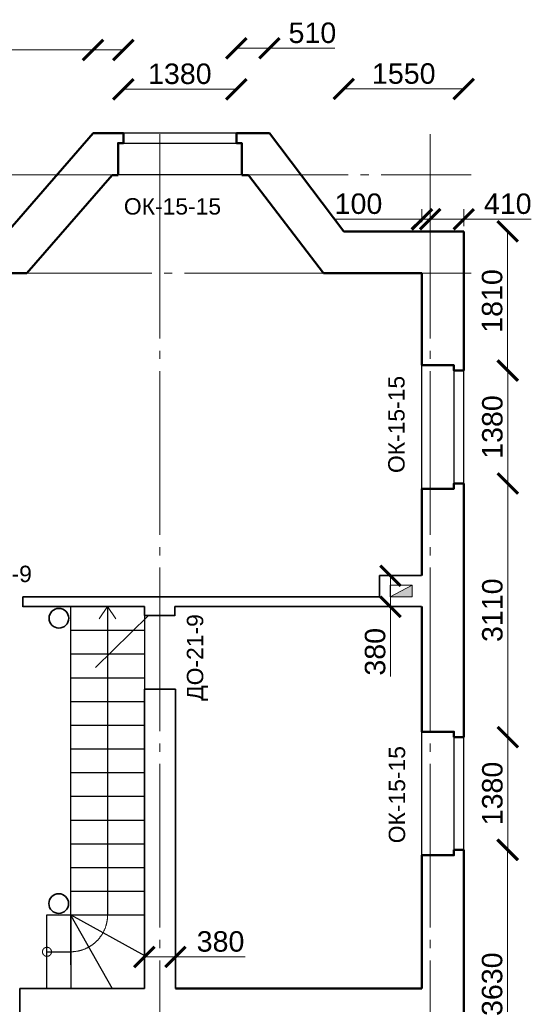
# Model space of a CAD drawing. Header units: millimetres. Extents: x -2096172177 to 2055029645, y -728784453 to 1899906214.
# Tile 71 of 109: x 3611059 to 3617307, y 1835108 to 1847143. Entities that reach past the tile are written whole.
import ezdxf
from ezdxf import colors
from ezdxf.entities.mleader import LeaderData, LeaderLine
from ezdxf.math import Vec2, Vec3

# ---------------------------------------------------------------- set-up
doc = ezdxf.new("R2010")
doc.units = ezdxf.units.MM
doc.linetypes.add('DASHDOT_axis', pattern=[24, 20, -1.5, 1, -1.5])
for name, color, linetype, lineweight in [('Вентканалы', 214, 'Continuous', 18), ('Внутренние стены', 3, 'Continuous', 35), ('Двери', 20, 'Continuous', 25), ('Лестница', 7, 'Continuous', 25), ('Наружные стены', 1, 'Continuous', 50), ('Окна и двери', 4, 'Continuous', 25), ('Простенки и окна', 80, 'Continuous', 18), ('Размеры окон', 6, 'Continuous', 18), ('Толщины привязок', 130, 'Continuous', 18)]:
    doc.layers.add(name, color=color, linetype=linetype, lineweight=lineweight)
doc.styles.get("Standard").update_dxf_attribs({"font": 'arial.ttf'})
doc.styles.add('Аннотативный', font='arial.ttf')
doc.styles.add('стиль для стен', font='arial.ttf')
doc.dimstyles.new('Для размеров СТЕН', dxfattribs={"dimtxt": 2.5, "dimasz": 2.5, "dimexe": 1.25, "dimexo": 0.625, "dimtad": 1, "dimtxsty": 'стиль для стен', "dimblk": 'ARCHTICK', "dimcen": 2.5, "dimadec": 0, "dimazin": 0, "dimtfac": 1, "dimtmove": 0, "dimatfit": 3, "dimfxl": 1, "dimarcsym": 0})

# ---------------------------------------------------------------- blocks, each defined once
blk = doc.blocks.new('_ArchTick')
at = {"color": 0, "linetype": 'ByBlock', "const_width": 0.15}
blk.add_lwpolyline([(-0.5, -0.5), (0.5, 0.5)], dxfattribs=at)
blk = doc.blocks.new('*D407')
at = {"layer": 'Defpoints', "color": 0, "transparency": 16777216}
for p in [(1781653, 948915), (1781653, 948376), (1783033, 948376)]:
    blk.add_point(p, dxfattribs=at)
at = {"layer": 'Простенки и окна', "color": 0, "lineweight": -2, "transparency": 16777216}
blk.add_line((1783033, 948915), (1781653, 948915), dxfattribs=at)
at = {"layer": 'Простенки и окна', "color": 0, "lineweight": -2, "transparency": 16777216, "xscale": 250, "yscale": 250, "zscale": 250, "rotation": 180}
blk.add_blockref('_ArchTick', (1781653, 948915), dxfattribs=at)
at = {"layer": 'Простенки и окна', "color": 0, "lineweight": -2, "transparency": 16777216, "xscale": 250, "yscale": 250, "zscale": 250}
blk.add_blockref('_ArchTick', (1783033, 948915), dxfattribs=at)
at = {"layer": 'Простенки и окна', "color": 0, "transparency": 16777216, "insert": (1782343, 949102), "char_height": 250, "attachment_point": 5, "style": 'стиль для стен'}
blk.add_mtext('1380', dxfattribs=at)
blk = doc.blocks.new('*D408')
at = {"layer": 'Defpoints', "color": 0, "transparency": 16777216}
for p in [(1785810, 940997), (1786349, 940997), (1785810, 939617)]:
    blk.add_point(p, dxfattribs=at)
at = {"layer": 'Простенки и окна', "color": 0, "lineweight": -2, "transparency": 16777216}
blk.add_line((1786349, 939617), (1786349, 940997), dxfattribs=at)
at = {"layer": 'Простенки и окна', "color": 0, "lineweight": -2, "transparency": 16777216, "xscale": 250, "yscale": 250, "zscale": 250}
for p, rotation in [((1786349, 940997), 90), ((1786349, 939617), 270)]:
    blk.add_blockref('_ArchTick', p, dxfattribs=dict(at, rotation=rotation))
at = {"layer": 'Простенки и окна', "color": 0, "transparency": 16777216, "insert": (1786161, 940307), "char_height": 250, "attachment_point": 5, "rotation": 90, "style": 'стиль для стен'}
blk.add_mtext('1380', dxfattribs=at)
blk = doc.blocks.new('*D409')
at = {"layer": 'Defpoints', "color": 0, "transparency": 16777216}
for p in [(1785810, 945476), (1786349, 945476), (1785810, 944096)]:
    blk.add_point(p, dxfattribs=at)
at = {"layer": 'Простенки и окна', "color": 0, "lineweight": -2, "transparency": 16777216}
blk.add_line((1786349, 944096), (1786349, 945476), dxfattribs=at)
at = {"layer": 'Простенки и окна', "color": 0, "lineweight": -2, "transparency": 16777216, "xscale": 250, "yscale": 250, "zscale": 250}
for p, rotation in [((1786349, 945476), 90), ((1786349, 944096), 270)]:
    blk.add_blockref('_ArchTick', p, dxfattribs=dict(at, rotation=rotation))
at = {"layer": 'Простенки и окна', "color": 0, "transparency": 16777216, "insert": (1786161, 944786), "char_height": 250, "attachment_point": 5, "rotation": 90, "style": 'стиль для стен'}
blk.add_mtext('1380', dxfattribs=at)
blk = doc.blocks.new('*D417')
at = {"layer": 'Defpoints', "color": 0, "transparency": 16777216}
for p in [(1781283, 949395), (1781653, 948915), (1781283, 948376)]:
    blk.add_point(p, dxfattribs=at)
at = {"layer": 'Простенки и окна', "color": 0, "lineweight": -2, "transparency": 16777216}
for p, q in [((1781283, 949395), (1779720, 949395)), ((1781653, 949395), (1781283, 949395))]:
    blk.add_line(p, q, dxfattribs=at)
at = {"layer": 'Простенки и окна', "color": 0, "lineweight": -2, "transparency": 16777216, "xscale": 250, "yscale": 250, "zscale": 250, "rotation": 180}
blk.add_blockref('_ArchTick', (1781283, 949395), dxfattribs=at)
at = {"layer": 'Простенки и окна', "color": 0, "lineweight": -2, "transparency": 16777216, "xscale": 250, "yscale": 250, "zscale": 250}
blk.add_blockref('_ArchTick', (1781653, 949395), dxfattribs=at)
at = {"layer": 'Простенки и окна', "color": 0, "transparency": 16777216, "insert": (1779995, 949582), "char_height": 250, "attachment_point": 5, "style": 'стиль для стен'}
blk.add_mtext('510', dxfattribs=at)
blk = doc.blocks.new('*D418')
at = {"layer": 'Defpoints', "color": 0, "transparency": 16777216}
for p in [(1783437, 949416), (1783033, 948915), (1783437, 948376)]:
    blk.add_point(p, dxfattribs=at)
at = {"layer": 'Простенки и окна', "color": 0, "lineweight": -2, "transparency": 16777216}
for p, q in [((1783033, 949416), (1783437, 949416)), ((1783437, 949416), (1784237, 949416))]:
    blk.add_line(p, q, dxfattribs=at)
at = {"layer": 'Простенки и окна', "color": 0, "lineweight": -2, "transparency": 16777216, "xscale": 250, "yscale": 250, "zscale": 250, "rotation": 180}
blk.add_blockref('_ArchTick', (1783033, 949416), dxfattribs=at)
at = {"layer": 'Простенки и окна', "color": 0, "lineweight": -2, "transparency": 16777216, "xscale": 250, "yscale": 250, "zscale": 250}
blk.add_blockref('_ArchTick', (1783437, 949416), dxfattribs=at)
at = {"layer": 'Простенки и окна', "color": 0, "transparency": 16777216, "insert": (1783962, 949603), "char_height": 250, "attachment_point": 5, "style": 'стиль для стен'}
blk.add_mtext('510', dxfattribs=at)
blk = doc.blocks.new('*D419')
at = {"layer": 'Defpoints', "color": 0, "transparency": 16777216}
for p in [(1785810, 948918), (1784346, 947178), (1785810, 947178)]:
    blk.add_point(p, dxfattribs=at)
at = {"layer": 'Простенки и окна', "color": 0, "lineweight": -2, "transparency": 16777216}
blk.add_line((1784346, 948918), (1785810, 948918), dxfattribs=at)
at = {"layer": 'Простенки и окна', "color": 0, "lineweight": -2, "transparency": 16777216, "xscale": 250, "yscale": 250, "zscale": 250, "rotation": 180}
blk.add_blockref('_ArchTick', (1784346, 948918), dxfattribs=at)
at = {"layer": 'Простенки и окна', "color": 0, "lineweight": -2, "transparency": 16777216, "xscale": 250, "yscale": 250, "zscale": 250}
blk.add_blockref('_ArchTick', (1785810, 948918), dxfattribs=at)
at = {"layer": 'Простенки и окна', "color": 0, "transparency": 16777216, "insert": (1785078, 949105), "char_height": 250, "attachment_point": 5, "style": 'стиль для стен'}
blk.add_mtext('1550', dxfattribs=at)
blk = doc.blocks.new('*D420')
at = {"layer": 'Defpoints', "color": 0, "transparency": 16777216}
for p in [(1785810, 947178), (1786346, 945476), (1786346, 945476)]:
    blk.add_point(p, dxfattribs=at)
at = {"layer": 'Простенки и окна', "color": 0, "lineweight": -2, "transparency": 16777216}
blk.add_line((1786346, 947178), (1786346, 945476), dxfattribs=at)
at = {"layer": 'Простенки и окна', "color": 0, "lineweight": -2, "transparency": 16777216, "xscale": 250, "yscale": 250, "zscale": 250}
for p, rotation in [((1786346, 947178), 90), ((1786346, 945476), 270)]:
    blk.add_blockref('_ArchTick', p, dxfattribs=dict(at, rotation=rotation))
at = {"layer": 'Простенки и окна', "color": 0, "transparency": 16777216, "insert": (1786158, 946327), "char_height": 250, "attachment_point": 5, "rotation": 90, "style": 'стиль для стен'}
blk.add_mtext('1810', dxfattribs=at)
blk = doc.blocks.new('*D421')
at = {"layer": 'Defpoints', "color": 0, "transparency": 16777216}
for p in [(1786346, 944096), (1786349, 940997), (1786349, 940997)]:
    blk.add_point(p, dxfattribs=at)
at = {"layer": 'Простенки и окна', "color": 0, "lineweight": -2, "transparency": 16777216}
blk.add_line((1786349, 944096), (1786349, 940997), dxfattribs=at)
at = {"layer": 'Простенки и окна', "color": 0, "lineweight": -2, "transparency": 16777216, "xscale": 250, "yscale": 250, "zscale": 250}
for p, rotation in [((1786349, 944096), 90), ((1786349, 940997), 270)]:
    blk.add_blockref('_ArchTick', p, dxfattribs=dict(at, rotation=rotation))
at = {"layer": 'Простенки и окна', "color": 0, "transparency": 16777216, "insert": (1786161, 942547), "char_height": 250, "attachment_point": 5, "rotation": 90, "style": 'стиль для стен'}
blk.add_mtext('3110', dxfattribs=at)
blk = doc.blocks.new('*D422')
at = {"layer": 'Defpoints', "color": 0, "transparency": 16777216}
for p in [(1786349, 939617), (1782510, 936335), (1786345, 936335)]:
    blk.add_point(p, dxfattribs=at)
at = {"layer": 'Простенки и окна', "color": 0, "lineweight": -2, "transparency": 16777216}
blk.add_line((1786345, 939617), (1786345, 936335), dxfattribs=at)
at = {"layer": 'Простенки и окна', "color": 0, "lineweight": -2, "transparency": 16777216, "xscale": 250, "yscale": 250, "zscale": 250}
for p, rotation in [((1786345, 939617), 90), ((1786345, 936335), 270)]:
    blk.add_blockref('_ArchTick', p, dxfattribs=dict(at, rotation=rotation))
at = {"layer": 'Простенки и окна', "color": 0, "transparency": 16777216, "insert": (1786158, 937976), "char_height": 250, "attachment_point": 5, "rotation": 90, "style": 'стиль для стен'}
blk.add_mtext('3630', dxfattribs=at)
blk = doc.blocks.new('*D424')
at = {"layer": 'Defpoints', "color": 0, "transparency": 16777216}
for p in [(1785810, 947326), (1785400, 947178), (1785810, 947178)]:
    blk.add_point(p, dxfattribs=at)
at = {"layer": 'Толщины привязок', "color": 0, "lineweight": -2, "transparency": 16777216}
for p, q in [((1785400, 947240), (1785400, 947451)), ((1785810, 947240), (1785810, 947451)), ((1785400, 947326), (1785810, 947326)), ((1785810, 947326), (1786635, 947326))]:
    blk.add_line(p, q, dxfattribs=at)
at = {"layer": 'Толщины привязок', "color": 0, "lineweight": -2, "transparency": 16777216, "xscale": 250, "yscale": 250, "zscale": 250, "rotation": 180}
blk.add_blockref('_ArchTick', (1785400, 947326), dxfattribs=at)
at = {"layer": 'Толщины привязок', "color": 0, "lineweight": -2, "transparency": 16777216, "xscale": 250, "yscale": 250, "zscale": 250}
blk.add_blockref('_ArchTick', (1785810, 947326), dxfattribs=at)
at = {"layer": 'Толщины привязок', "color": 0, "transparency": 16777216, "insert": (1786348, 947514), "char_height": 250, "attachment_point": 5, "style": 'стиль для стен'}
blk.add_mtext('410', dxfattribs=at)
blk = doc.blocks.new('*D425')
at = {"layer": 'Defpoints', "color": 0, "transparency": 16777216}
for p in [(1785300, 947326), (1785400, 947326), (1785300, 947226)]:
    blk.add_point(p, dxfattribs=at)
at = {"layer": 'Толщины привязок', "color": 0, "lineweight": -2, "transparency": 16777216}
for p, q in [((1785300, 947289), (1785300, 947451)), ((1785400, 947389), (1785400, 947451)), ((1785300, 947326), (1784250, 947326)), ((1785400, 947326), (1785300, 947326)), ((1785400, 947326), (1785650, 947326))]:
    blk.add_line(p, q, dxfattribs=at)
at = {"layer": 'Толщины привязок', "color": 0, "lineweight": -2, "transparency": 16777216, "xscale": 250, "yscale": 250, "zscale": 250}
blk.add_blockref('_ArchTick', (1785300, 947326), dxfattribs=at)
at = {"layer": 'Толщины привязок', "color": 0, "lineweight": -2, "transparency": 16777216, "xscale": 250, "yscale": 250, "zscale": 250, "rotation": 180}
blk.add_blockref('_ArchTick', (1785400, 947326), dxfattribs=at)
at = {"layer": 'Толщины привязок', "color": 0, "transparency": 16777216, "insert": (1784525, 947514), "char_height": 250, "attachment_point": 5, "style": 'стиль для стен'}
blk.add_mtext('100', dxfattribs=at)
blk = doc.blocks.new('*D434')
at = {"layer": 'Defpoints', "color": 0, "transparency": 16777216}
for p in [(1785288, 942969), (1784916, 942589), (1785288, 942589)]:
    blk.add_point(p, dxfattribs=at)
at = {"layer": 'Толщины привязок', "color": 0, "lineweight": -2, "transparency": 16777216}
for p, q in [((1785225, 942969), (1784791, 942969)), ((1784916, 942969), (1784916, 942589)), ((1785225, 942589), (1784791, 942589)), ((1784916, 942589), (1784916, 941739))]:
    blk.add_line(p, q, dxfattribs=at)
at = {"layer": 'Толщины привязок', "color": 0, "lineweight": -2, "transparency": 16777216, "xscale": 250, "yscale": 250, "zscale": 250}
for p, rotation in [((1784916, 942969), 90), ((1784916, 942589), 270)]:
    blk.add_blockref('_ArchTick', p, dxfattribs=dict(at, rotation=rotation))
at = {"layer": 'Толщины привязок', "color": 0, "transparency": 16777216, "insert": (1784729, 942039), "char_height": 250, "attachment_point": 5, "rotation": 90, "style": 'стиль для стен'}
blk.add_mtext('380', dxfattribs=at)
blk = doc.blocks.new('*D435')
at = {"layer": 'Defpoints', "color": 0, "transparency": 16777216}
for p in [(1782290, 938309), (1781910, 937923), (1782290, 937923)]:
    blk.add_point(p, dxfattribs=at)
at = {"layer": 'Толщины привязок', "color": 0, "lineweight": -2, "transparency": 16777216}
for p, q in [((1781910, 937985), (1781910, 938434)), ((1782290, 937985), (1782290, 938434)), ((1781910, 938309), (1782290, 938309)), ((1782290, 938309), (1783140, 938309))]:
    blk.add_line(p, q, dxfattribs=at)
at = {"layer": 'Толщины привязок', "color": 0, "lineweight": -2, "transparency": 16777216, "xscale": 250, "yscale": 250, "zscale": 250, "rotation": 180}
blk.add_blockref('_ArchTick', (1781910, 938309), dxfattribs=at)
at = {"layer": 'Толщины привязок', "color": 0, "lineweight": -2, "transparency": 16777216, "xscale": 250, "yscale": 250, "zscale": 250}
blk.add_blockref('_ArchTick', (1782290, 938309), dxfattribs=at)
at = {"layer": 'Толщины привязок', "color": 0, "transparency": 16777216, "insert": (1782840, 938497), "char_height": 250, "attachment_point": 5, "style": 'стиль для стен'}
blk.add_mtext('380', dxfattribs=at)
blk = doc.blocks.new('л')
at = {"layer": 'Лестница'}
blk.add_line((0, 0), (900, 0), dxfattribs=at)
blk = doc.blocks.new('а')
at = {"layer": 'Лестница'}
blk.add_blockref('л', (-900, 0), dxfattribs=at)
blk = doc.blocks.new('Фасад (на основе 1 эт)')
at = {"layer": 'Вентканалы'}
h = blk.add_hatch(color=256, dxfattribs=at)
h.dxf.hatch_style = 1
h.paths.add_polyline_path([(1784910.111, 942712.479), (1785180.111, 942712.479), (1785180.111, 942852.479)])
at = {"linetype": 'DASHDOT_axis'}
for p, q in [((1782100.484, 947867.654), (1782100.484, 948367.654)), ((1785400.484, 947867.654), (1785400.484, 948367.654)), ((1785400.484, 947867.654), (1785900.484, 947867.654)), ((1785400.484, 946667.654), (1785900.484, 946667.654))]:
    blk.add_line(p, q, dxfattribs=at)
at = {"linetype": 'DASHDOT_axis', "lineweight": 15, "ltscale": 100}
for p, q in [((1775200.484, 947867.654), (1785400.484, 947867.654)), ((1775200.484, 946667.654), (1785400.484, 946667.654))]:
    blk.add_line(p, q, dxfattribs=at)
at = {"linetype": 'DASHDOT_axis', "lineweight": 20, "ltscale": 100}
for p, q in [((1782100.484, 947867.654), (1782100.484, 934667.654)), ((1785400.484, 947867.654), (1785400.484, 934667.654))]:
    blk.add_line(p, q, dxfattribs=at)
at = {"layer": 'Вентканалы'}
blk.add_line((1784910.111, 942712.479), (1785180.111, 942852.479), dxfattribs=at)
blk.add_lwpolyline([(1784910.111, 942852.479), (1785180.111, 942852.479), (1785180.111, 942712.479), (1784910.111, 942712.479)], close=True, dxfattribs=at)
at = {"layer": 'Внутренние стены'}
for p, q in [((1785293.216, 942973.263), (1784783.216, 942973.263)), ((1784783.216, 942712.654), (1784783.216, 942973.263)), ((1780425.283, 942712.654), (1780425.283, 942587.695)), ((1780425.283, 942712.654), (1784258.219, 942712.654)), ((1784258.219, 942712.654), (1784783.683, 942712.654)), ((1780425.283, 942592.654), (1781910.485, 942592.654)), ((1781910.485, 942487.655), (1781910.485, 942592.654)), ((1782283.216, 942592.654), (1783241.215, 942592.654)), ((1782283.216, 942482.489), (1782283.216, 942592.654)), ((1785293.216, 942593.263), (1784783.216, 942593.263)), ((1781960.037, 942482.507), (1781311.379, 941847.907)), ((1781910.484, 942482.507), (1781910.484, 942487.654)), ((1782283.216, 942482.507), (1781910.484, 942482.507)), ((1782285.134, 942482.426), (1782285.134, 942487.214)), ((1781910.484, 937922.654), (1781910.484, 941582.507)), ((1782290.484, 941582.507), (1781910.484, 941582.507)), ((1782290.484, 937922.654), (1782290.484, 941582.507)), ((1780390.484, 937922.654), (1781910.484, 937922.654)), ((1780390.484, 937922.654), (1780390.484, 937412.654))]:
    blk.add_line(p, q, dxfattribs=at)
at = {"layer": 'Внутренние стены', "color": 3}
for p, q in [((1782283.216, 942592.654), (1784258.219, 942592.654)), ((1784258.219, 942592.654), (1784783.683, 942592.654))]:
    blk.add_line(p, q, dxfattribs=at)
at = {"layer": 'Внутренние стены'}
for centre in [(1780865.435, 942449.58), (1780863.675, 938961.142)]:
    blk.add_circle(centre, 120, dxfattribs=at)
at = {"layer": 'Лестница'}
for p, q in [((1781010.484, 938822.654), (1781010.484, 942592.654)), ((1781010.484, 942592.654), (1781910.484, 942592.654)), ((1781460.484, 942592.654), (1781460.484, 938822.654)), ((1781910.484, 942592.654), (1781910.484, 937922.654)), ((1781010.484, 942302.654), (1781910.484, 942302.654)), ((1781010.484, 942012.654), (1781910.484, 942012.654)), ((1781010.484, 941722.654), (1781910.484, 941722.654)), ((1781010.484, 941432.654), (1781910.484, 941432.654)), ((1781010.484, 941142.654), (1781910.484, 941142.654)), ((1781010.484, 940852.654), (1781910.484, 940852.654)), ((1781010.484, 940562.654), (1781910.484, 940562.654)), ((1781010.484, 940272.654), (1781910.484, 940272.654)), ((1781010.484, 939982.654), (1781910.484, 939982.654)), ((1781010.484, 939692.654), (1781910.484, 939692.654)), ((1781010.484, 939402.654), (1781910.484, 939402.654)), ((1781010.484, 939112.654), (1781910.484, 939112.654)), ((1781010.484, 939112.654), (1781910.484, 939112.654)), ((1781010.484, 939112.654), (1781910.484, 939112.654)), ((1781010.484, 939112.654), (1781910.484, 939112.654)), ((1781010.484, 939112.654), (1781910.484, 939112.654)), ((1780720.484, 937922.654), (1780720.484, 938822.654)), ((1780720.484, 938822.654), (1781010.484, 938822.654)), ((1781010.484, 938822.654), (1781010.484, 937922.654)), ((1781010.484, 938822.654), (1781910.484, 938822.654)), ((1781010.484, 938822.654), (1781910.484, 938325.528)), ((1781011.025, 938814.989), (1781517.673, 937923.958)), ((1780720.484, 938372.654), (1781010.484, 938372.654)), ((1781910.484, 937922.654), (1780720.484, 937922.654))]:
    blk.add_line(p, q, dxfattribs=at)
at = {"layer": 'Лестница', "linetype": 'DASHDOT_axis', "lineweight": 15, "ltscale": 100}
for p, q in [((1781460.742, 942592.269), (1781357.21, 942442.53)), ((1781460.484, 942592.654), (1781561.779, 942443.619))]:
    blk.add_line(p, q, dxfattribs=at)
blk.add_circle((1780720.188, 938372.025), 55.356, dxfattribs=at)
blk.add_arc((1781010.484, 938822.654), 450, 270, 0, dxfattribs=at)
at = {"layer": 'Наружные стены'}
for p, q in [((1780240.42, 947177.654), (1781282.911, 948376.072)), ((1781282.911, 948376.072), (1781653.484, 948376.072)), ((1783033.484, 948376.072), (1783436.727, 948376.072)), ((1783436.727, 948376.072), (1784345.989, 947177.654)), ((1780473.493, 946667.654), (1781515.226, 947866.072)), ((1781515.226, 947866.072), (1781588.484, 947866.072)), ((1783098.484, 947866.072), (1783183.496, 947866.072)), ((1783183.496, 947866.072), (1784098.25, 946667.654)), ((1784345.989, 947177.654), (1785810.484, 947177.654)), ((1785810.484, 947177.654), (1785810.484, 945476.21)), ((1779290.484, 946667.654), (1780473.493, 946667.654)), ((1784098.25, 946667.654), (1785300.484, 946667.654)), ((1785300.484, 946667.654), (1785300.484, 945541.21)), ((1785300.484, 944031.21), (1785300.484, 942973.263)), ((1785810.484, 944096.21), (1785810.484, 940996.793)), ((1785300.484, 942593.263), (1785300.484, 941061.793)), ((1785300.484, 939551.793), (1785300.484, 937922.654)), ((1785810.484, 939616.793), (1785810.484, 937412.654)), ((1785300.484, 937922.654), (1782290.484, 937922.654))]:
    blk.add_line(p, q, dxfattribs=at)
for points in [[(1781653.485, 948379.544), (1781653.485, 948256.072), (1781588.485, 948256.072), (1781588.485, 947869.544)], [(1783033.485, 948376.072), (1783033.485, 948256.072), (1783098.485, 948256.072), (1783098.485, 947866.072)], [(1785810.484, 945476.21), (1785690.484, 945476.21), (1785690.484, 945541.21), (1785300.484, 945541.21)], [(1785810.484, 944096.21), (1785690.484, 944096.21), (1785690.484, 944031.21), (1785300.484, 944031.21)], [(1785810.486, 940996.791), (1785690.486, 940996.791), (1785690.486, 941061.791), (1785300.486, 941061.791)], [(1785810.486, 939616.791), (1785690.486, 939616.791), (1785690.486, 939551.791), (1785300.486, 939551.791)]]:
    blk.add_lwpolyline(points, dxfattribs=at)
at = {"layer": 'Окна и двери'}
for p, q in [((1783033.484, 948376.072), (1781653.484, 948376.072)), ((1781653.484, 948376.072), (1781653.484, 948256.072)), ((1783033.484, 948256.072), (1783033.484, 948376.072)), ((1781588.484, 947867.654), (1781588.484, 948256.072)), ((1781588.484, 948256.072), (1782163.484, 948256.072)), ((1781653.484, 948256.072), (1783098.484, 948256.072)), ((1783098.484, 948256.072), (1783033.484, 948256.072)), ((1783098.484, 948256.072), (1783098.484, 947867.654)), ((1783098.484, 947867.654), (1781588.484, 947867.654)), ((1785300.484, 944031.21), (1785300.484, 945541.21)), ((1785300.484, 945541.21), (1785690.484, 945541.21)), ((1785690.484, 945541.21), (1785690.484, 944966.21)), ((1785810.484, 945476.21), (1785690.484, 945476.21)), ((1785690.484, 945476.21), (1785690.484, 944031.21)), ((1785810.484, 944096.21), (1785810.484, 945476.21)), ((1785690.484, 944031.21), (1785300.484, 944031.21)), ((1785690.484, 944031.21), (1785690.484, 944096.21)), ((1785690.484, 944096.21), (1785810.484, 944096.21)), ((1785300.484, 939551.793), (1785300.484, 941061.793)), ((1785300.484, 941061.793), (1785690.484, 941061.793)), ((1785690.484, 941061.793), (1785690.484, 940486.793)), ((1785810.484, 940996.793), (1785690.484, 940996.793)), ((1785690.484, 940996.793), (1785690.484, 939551.793)), ((1785810.484, 939616.793), (1785810.484, 940996.793)), ((1785690.484, 939551.793), (1785300.484, 939551.793)), ((1785690.484, 939551.793), (1785690.484, 939616.793)), ((1785690.484, 939616.793), (1785810.484, 939616.793))]:
    blk.add_line(p, q, dxfattribs=at)
at = {"layer": 'Лестница', "rotation": 90}
for p in [(1781010.484, 942302.654), (1781010.484, 942012.654), (1781010.484, 941722.654), (1781010.484, 941432.654), (1781010.484, 941142.654), (1781010.484, 940852.654), (1781010.484, 940562.654), (1781010.484, 940272.654), (1781010.484, 939982.654), (1781010.484, 939692.654), (1781010.484, 939402.654), (1781010.484, 939112.654)]:
    blk.add_blockref('а', p, dxfattribs=at)
at = {"layer": 'Двери', "style": 'Аннотативный'}
blk.add_text('ДО-21-9', height=200, dxfattribs=at).set_placement((1779477.051, 942891.312))
blk.add_text('ДО-21-9', height=200, rotation=90, dxfattribs=at).set_placement((1782628.846, 941439.948))
at = {"layer": 'Размеры окон', "style": 'Аннотативный'}
blk.add_text('ОК-15-15', height=200, dxfattribs=at).set_placement((1781659.424, 947383.248))
for p in [(1785087.858, 944223.7), (1785094.422, 939698.917)]:
    blk.add_text('ОК-15-15', height=200, rotation=90, dxfattribs=at).set_placement(p)
at = {"layer": 'Простенки и окна'}
for base, p1, p2, text, override, picture, middle in [((1783436.727, 949415.51), (1783033.484, 948914.58), (1783436.727, 948376.072), '510', {"dimse1": 1, "dimse2": 1}, '*D418', (1783961.727, 949603.01)), ((1785810.484, 948917.819), (1784345.989, 947177.654), (1785810.484, 947177.654), '1550', {"dimse1": 1, "dimse2": 1, "dimsd1": 0}, '*D419', (1785078.237, 949105.319))]:
    dim = blk.add_linear_dim(base=base, p1=p1, p2=p2, text=text, dimstyle='Для размеров СТЕН', override=override, dxfattribs=at)
    dim.commit()
    dim.dimension.update_dxf_attribs({"geometry": picture, "text_midpoint": middle})
dim = blk.add_linear_dim(base=(1781282.911, 949394.617), p1=(1781653.484, 948914.58), p2=(1781282.911, 948376.072), text='510', dimstyle='Для размеров СТЕН', override={"dimse1": 1, "dimse2": 1}, dxfattribs=at)
dim.commit()
dim.dimension.update_dxf_attribs({"geometry": '*D417', "text_midpoint": (1779995.411, 949394.617), "dimtype": 128})
for base, p1, p2, angle, picture, middle in [((1781653.484, 948914.58), (1783033.484, 948376.072), (1781653.484, 948376.072), 180, '*D407', (1782343.484, 949102.08)), ((1786348.992, 945476.21), (1785810.484, 944096.21), (1785810.484, 945476.21), 90, '*D409', (1786161.492, 944786.21)), ((1786348.992, 940996.793), (1785810.484, 939616.793), (1785810.484, 940996.793), 90, '*D408', (1786161.492, 940306.793))]:
    dim = blk.add_linear_dim(base=base, p1=p1, p2=p2, angle=angle, dimstyle='Для размеров СТЕН', override={"dimse1": 1, "dimse2": 1}, dxfattribs=at)
    dim.commit()
    dim.dimension.update_dxf_attribs({"geometry": picture, "text_midpoint": middle})
for base, p1, p2, text, picture, middle in [((1786345.531, 945476.21), (1785810.484, 947177.654), (1786345.531, 945476.21), '1810', '*D420', (1786158.031, 946326.932)), ((1786348.718, 940996.793), (1786345.531, 944096.21), (1786348.718, 940996.793), '3110', '*D421', (1786161.218, 942546.501)), ((1786345.102, 936335.154), (1786348.718, 939616.793), (1782510.484, 936335.154), '3630', '*D422', (1786157.602, 937975.973))]:
    dim = blk.add_linear_dim(base=base, p1=p1, p2=p2, angle=90, text=text, dimstyle='Для размеров СТЕН', override={"dimse1": 1, "dimse2": 1}, dxfattribs=at)
    dim.commit()
    dim.dimension.update_dxf_attribs({"geometry": picture, "text_midpoint": middle})
at = {"layer": 'Толщины привязок'}
for base, p1, p2, picture, middle in [((1785300.484, 947326.106), (1785400.484, 947326.106), (1785300.484, 947226.106), '*D425', (1784525.484, 947513.606)), ((1785810.484, 947326.106), (1785400.484, 947177.654), (1785810.484, 947177.654), '*D424', (1786347.984, 947513.606)), ((1782290.484, 938309.198), (1781910.484, 937922.654), (1782290.484, 937922.654), '*D435', (1782840.484, 938496.698))]:
    dim = blk.add_linear_dim(base=base, p1=p1, p2=p2, dimstyle='Для размеров СТЕН', dxfattribs=at)
    dim.commit()
    dim.dimension.update_dxf_attribs({"geometry": picture, "text_midpoint": middle})
dim = blk.add_linear_dim(base=(1784916.069, 942589.36), p1=(1785287.756, 942969.36), p2=(1785287.756, 942589.36), angle=90, dimstyle='Для размеров СТЕН', dxfattribs=at)
dim.commit()
dim.dimension.update_dxf_attribs({"geometry": '*D434', "text_midpoint": (1784728.569, 942039.36)})
at = {"layer": 'Наружные стены'}
ml = blk.add_multileader_mtext('Standard', dxfattribs=at)
ml.set_content('', color=256)
ml.set_leader_properties()
ml.build(insert=Vec2(0, 0))
ctx = ml.context
ctx.base_point, ctx.plane_origin = Vec3(1780481.493, 946667.654), Vec3(1779290.484, 946667.654)
notes = []
notes.append((ctx, [(0, (1, 1, 0), (1780473.493, 946667.654), (1, 0), 8, [(0, [(1779290.484, 946667.654)], 0, [])])]))
ctx.mtext.insert, ctx.mtext.flow_direction = Vec3(1780483.493, 946669.654), 5
for ctx, leaders in notes:
    for number, flags, end, landing, length, lines in leaders:
        leader = LeaderData()
        leader.index, (leader.has_last_leader_line, leader.has_dogleg_vector, leader.attachment_direction) = number, flags
        leader.last_leader_point, leader.dogleg_vector, leader.dogleg_length = Vec3(end), Vec3(landing), length
        for number, points, colour, breaks in lines:
            line = LeaderLine()
            line.index, line.vertices, line.color, line.breaks = number, Vec3.list(points), colors.encode_raw_color(colour), breaks
            leader.lines.append(line)
        ctx.leaders.append(leader)

msp = doc.modelspace()

# ---------------------------------------------------------------- block references
at = {"layer": 'Толщины привязок'}
msp.add_blockref('Фасад (на основе 1 эт)', (1830671.788, 897377.872), dxfattribs=at)

doc.saveas('drawing.dxf')
